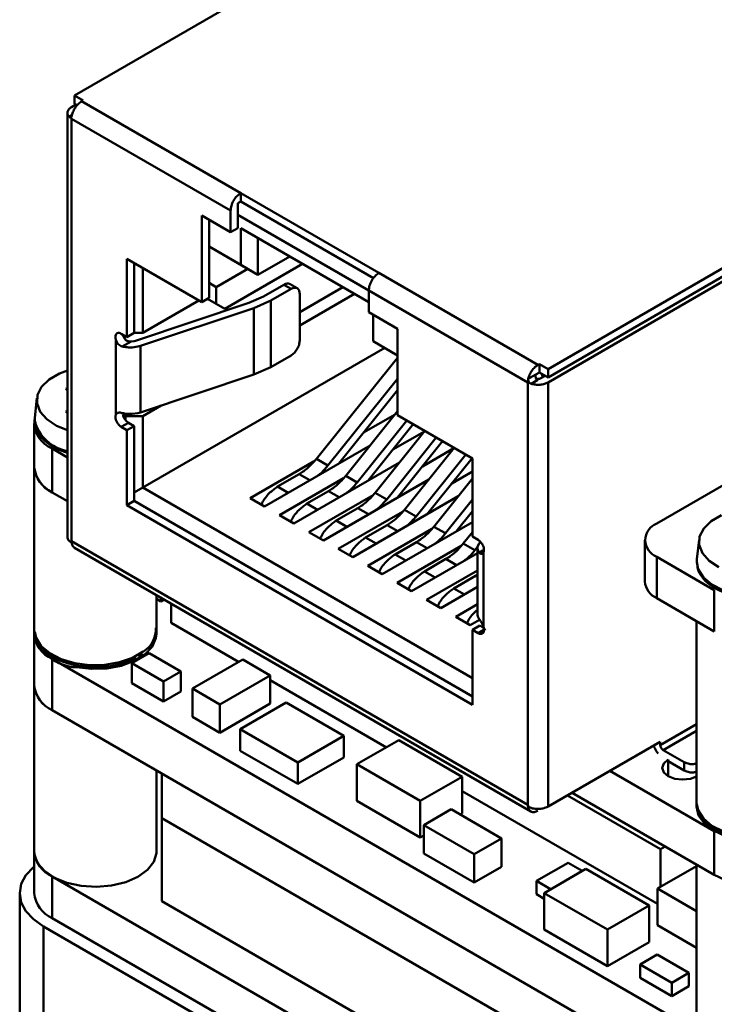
# Model space of a CAD drawing. Header units: millimetres. Extents: x 2 to 208, y 2 to 146.
# Tile 10 of 13: x 144 to 161, y 102 to 127. Entities that reach past the tile are written whole.
import ezdxf

# ---------------------------------------------------------------- set-up
doc = ezdxf.new("R2010")
doc.units = ezdxf.units.MM
doc.header["$LTSCALE"] = 0.5
doc.layers.add('SOL', color=7, linetype='Continuous', lineweight=50)

msp = doc.modelspace()

# ---------------------------------------------------------------- linework, layer by layer
at = {"layer": 'SOL'}
for p, q in [((155.9382417, 130.8822916), (145.3669954, 124.7796404)), ((145.3669954, 124.7796404), (145.5791275, 124.6571792)), ((145.3669954, 124.7796404), (145.3669954, 124.5755052)), ((145.4023623, 124.5550884), (145.2962848, 124.4938511)), ((145.3669954, 124.5755052), (145.4323651, 124.5377681)), ((145.5791275, 124.6571792), (145.5437721, 124.636769)), ((145.5437721, 124.636769), (149.4505371, 122.3814416)), ((145.1937721, 124.3509797), (145.1937725, 113.9400846)), ((145.2358906, 124.2548843), (145.3065968, 124.2957021)), ((145.2962848, 124.2081103), (145.2764422, 124.2444814)), ((145.2962828, 124.2081114), (145.2962832, 113.8380413)), ((145.2962828, 124.2081114), (149.2030498, 121.9527829)), ((167.5701484, 124.167335), (156.9989021, 118.0646838)), ((156.9989021, 117.8605486), (167.5701484, 123.9631998)), ((156.9989021, 117.7380741), (165.3781174, 122.5752926)), ((152.8446497, 120.4220622), (149.4505371, 122.3814416)), ((149.4505371, 122.3814416), (149.4505372, 122.1773064)), ((149.3798265, 122.136486), (149.4505372, 122.1773064)), ((149.3798265, 121.8506967), (149.3798265, 122.136486)), ((149.4505372, 122.1773064), (152.7120248, 120.2944897)), ((148.4959431, 119.7072274), (148.495943, 121.8302334)), ((148.495943, 121.8302334), (149.2030498, 121.4220294)), ((149.2030498, 121.4220294), (149.2030498, 121.9527816)), ((149.3798265, 121.8506967), (149.3798265, 121.5240804)), ((149.3798265, 121.8506967), (152.5971624, 119.9933683)), ((148.6727197, 121.0749166), (148.6727197, 121.7281824)), ((149.2030498, 121.4220294), (149.3798265, 121.5240804)), ((149.4505372, 121.524087), (152.5971624, 119.707579)), ((149.4505372, 120.6258922), (149.4505372, 121.524087)), ((148.6727197, 121.0749166), (149.4505372, 120.6258922)), ((148.6727198, 120.1767217), (148.6727197, 121.0749166)), ((148.6727197, 121.0749067), (148.8318188, 120.9830309)), ((149.8748013, 120.3809299), (149.8748013, 121.2791646)), ((148.8318188, 120.9830309), (149.8748013, 120.3809299)), ((149.8748013, 120.3809299), (150.6527796, 120.8300473)), ((146.6574654, 120.7685579), (148.4959431, 119.7072274)), ((146.6574655, 118.849687), (146.6574654, 120.7685579)), ((146.8342422, 118.9517381), (146.8342421, 120.6665069)), ((149.0616285, 119.5438993), (150.9711615, 120.6462493)), ((149.4505372, 120.6258922), (149.8748013, 120.3809299)), ((147.0463742, 120.5440457), (147.0463743, 118.9517182)), ((149.6274058, 120.5237483), (148.8494965, 120.0746707)), ((152.8446497, 120.4220622), (156.7514148, 118.1667348)), ((148.6727198, 120.1767217), (148.6727198, 119.8092784)), ((148.6727198, 120.1767217), (148.8494965, 120.0746707)), ((150.5111975, 120.1354769), (150.0129388, 119.8478383)), ((150.6879742, 120.0334259), (150.5111975, 120.1354769)), ((150.837962, 120.0482783), (150.6611853, 120.1503293)), ((148.8494965, 119.6664003), (148.8494965, 120.0746707)), ((150.1897155, 119.7457873), (150.6879742, 120.0334259)), ((151.9616452, 120.0744553), (150.9001062, 119.4616418)), ((152.2444879, 119.9111736), (150.9001062, 119.1350785)), ((150.9001062, 118.7677678), (150.9001062, 119.9109249)), ((152.5971624, 119.9934047), (152.5971624, 119.4626499)), ((152.5971624, 119.9934014), (156.5039292, 117.738073)), ((149.6505019, 119.6872902), (146.8647279, 118.7587993)), ((147.0463743, 118.9517182), (148.4255197, 119.7478819)), ((148.4959431, 119.7072274), (148.6727198, 119.8092784)), ((148.6373242, 119.788845), (149.0616285, 119.5438993)), ((148.6373587, 119.7888649), (148.8494965, 119.6664003)), ((149.0616285, 119.5438993), (148.8494965, 119.6664003)), ((150.0129388, 119.8478383), (149.6505019, 119.6872902)), ((150.1897155, 119.7457873), (149.7755019, 119.5623037)), ((150.1897155, 118.1127057), (150.1897155, 119.7457873)), ((149.7755019, 119.5623037), (146.9897279, 118.6338128)), ((149.775502, 117.9292221), (149.7755019, 119.5623037)), ((152.5971624, 119.4626499), (153.3042692, 119.0544459)), ((152.7032284, 119.4014193), (152.7032284, 118.7481535)), ((146.5160442, 118.9313278), (146.6574655, 118.849687)), ((146.6574655, 118.849687), (146.8342422, 118.9517381)), ((146.8342077, 118.9517182), (147.0463743, 118.9517182)), ((153.3042692, 119.0544459), (153.3042693, 116.9314398)), ((146.3861745, 116.9479386), (146.3861745, 118.7783472)), ((146.7557614, 118.7399094), (146.5407604, 118.6189799)), ((146.8310071, 118.7494276), (146.7557778, 118.7397713)), ((146.8647279, 118.7587993), (146.8310071, 118.7494276)), ((152.7032284, 118.7481535), (153.3042692, 118.4011801)), ((152.7032285, 118.7481137), (152.7032284, 118.7481535)), ((152.7032285, 118.7481137), (153.3042692, 118.4011403)), ((146.7843007, 118.5962911), (146.9222864, 118.6150694)), ((146.9222864, 118.6150694), (146.9897279, 118.6338128)), ((146.9897279, 117.0007313), (146.9897279, 118.6338128)), ((152.9870363, 118.584275), (147.0463744, 115.1548035)), ((150.1897155, 118.1127057), (150.6879742, 118.4003443)), ((153.3042692, 118.3422038), (151.3102283, 115.8616356)), ((156.7867701, 118.187145), (156.7514148, 118.1667348)), ((156.7867701, 118.187145), (156.7867701, 117.9830098)), ((156.9989021, 118.0646838), (156.7867701, 118.187145)), ((146.9897279, 117.0007313), (149.775502, 117.9292221)), ((149.775502, 117.9292221), (150.1897155, 118.1127057)), ((156.6807041, 117.9217792), (156.7867701, 117.9830098)), ((156.7867701, 117.9830098), (156.9989021, 117.8605486)), ((156.8364246, 117.9543448), (156.8731823, 117.8695996)), ((156.9989021, 118.0646838), (156.9989021, 117.8605486)), ((151.593071, 115.698354), (153.3042692, 117.8270685)), ((156.5039281, 107.3680058), (156.5039277, 117.7380753)), ((156.5255062, 117.7505351), (156.5039292, 117.7380763)), ((156.5142439, 117.8256838), (156.6807041, 117.9217792)), ((156.7514148, 117.7993047), (156.5849546, 117.7032093)), ((156.9282029, 117.9013623), (156.8221254, 117.8401251)), ((156.9989021, 117.7380741), (156.9989025, 107.327179)), ((145.158824, 117.5754267), (145.1937724, 117.5956019)), ((145.1937724, 117.5552514), (145.158824, 117.5754267)), ((151.8571857, 115.7440522), (153.3042692, 117.5442105)), ((144.4440699, 117.3492222), (144.3924382, 116.8682615)), ((145.158824, 117.0202691), (145.1937724, 117.0404444)), ((145.1937724, 117.0000938), (145.158824, 117.0202691)), ((146.5899561, 116.9734448), (146.5553843, 116.9534869)), ((146.7843007, 116.9632095), (146.9222865, 116.9819878)), ((146.9222865, 116.9819878), (146.9897279, 117.0007313)), ((147.4941178, 117.168843), (147.0463743, 116.9103662)), ((153.3042693, 117.0286088), (152.0314772, 115.4452675)), ((144.3803004, 116.7262693), (144.3803004, 115.6512292)), ((146.6928209, 116.7470646), (146.5160442, 116.6450136)), ((146.5558903, 116.9485941), (146.6221103, 116.9103662)), ((147.0463743, 116.9103662), (146.6221103, 116.9103662)), ((146.6221103, 116.9103662), (146.6221103, 116.8097642)), ((146.8342423, 116.6654238), (146.6928209, 116.7470646)), ((147.0463743, 116.9103662), (147.0463744, 115.1548035)), ((152.3143199, 115.2819859), (153.5337599, 116.7989577)), ((153.2428192, 116.9521655), (152.4694586, 116.5057139)), ((153.3042693, 116.9314398), (155.1427469, 115.8701093)), ((159.6686551, 114.2739483), (164.0204025, 116.7861585)), ((146.6574656, 116.5633728), (146.5160442, 116.6450136)), ((146.6574656, 116.5633728), (146.8342423, 116.6654238)), ((146.6574657, 114.726156), (146.6574656, 116.5633728)), ((146.8342424, 114.828207), (146.8342423, 116.6654238)), ((152.5784346, 115.327684), (153.6890673, 116.7093006)), ((153.9721661, 116.5458712), (152.7527261, 115.0288993)), ((153.9640681, 116.5357974), (153.1907076, 116.0893458)), ((153.0355688, 114.8656177), (154.2550088, 116.3825896)), ((153.2996836, 114.9113159), (154.4103162, 116.2929325)), ((145.1937725, 115.89785), (144.8194127, 116.1139632)), ((144.8194127, 116.1139632), (144.8194127, 115.0389231)), ((152.6305463, 116.1905038), (150.0374361, 114.693533)), ((154.693415, 116.1295031), (153.473975, 114.6125312)), ((154.6853171, 116.1194293), (153.9119565, 115.6729777)), ((151.2576876, 115.8061733), (149.6838827, 114.897635)), ((153.3517952, 115.7741357), (150.758685, 114.2771648)), ((151.3102283, 115.8616356), (151.593071, 115.698354)), ((153.7568178, 114.4492496), (154.9762577, 115.9662214)), ((154.0209325, 114.4949478), (155.1315652, 115.8765644)), ((155.1427469, 115.8701093), (155.142747, 113.9512384)), ((144.3800729, 115.6512292), (144.3800729, 111.5685252)), ((155.1427469, 115.5507616), (154.6332054, 115.2566095)), ((150.8859642, 115.4854383), (150.3556341, 115.1792852)), ((151.9789365, 115.3898052), (150.4051316, 114.4812669)), ((151.1475845, 115.3344081), (150.8859642, 115.4854383)), ((154.0730441, 115.3577675), (151.4799339, 113.8607967)), ((152.0314772, 115.4452675), (152.3143199, 115.2819859)), ((155.1427469, 115.3748727), (154.195224, 114.1961631)), ((144.8194127, 115.0389231), (145.1937725, 114.8228099)), ((147.0463744, 115.1548035), (146.8342424, 115.0323223)), ((147.0463744, 115.1548035), (155.1427471, 110.4808671)), ((150.6172545, 115.028255), (150.3556341, 115.1792852)), ((151.6072131, 115.0690702), (151.0768831, 114.7629171)), ((151.8688335, 114.91804), (151.6072131, 115.0690702)), ((152.7527261, 115.0288993), (153.0355688, 114.8656177)), ((146.6574657, 114.726156), (146.8342424, 114.828207)), ((155.1427471, 110.0318094), (146.8342424, 114.828207)), ((150.0374361, 114.693533), (149.6838827, 114.897635)), ((152.7001854, 114.973437), (151.1263805, 114.0648987)), ((154.7942931, 114.9413994), (152.2011829, 113.4444286)), ((154.4780667, 114.0328815), (155.142747, 114.8597375)), ((155.1427472, 109.8277074), (146.6574657, 114.726156)), ((151.3385034, 114.6118869), (151.0768831, 114.7629171)), ((152.3284621, 114.652702), (151.798132, 114.3465489)), ((153.4214343, 114.5570689), (151.8476295, 113.6485306)), ((152.5900824, 114.5016718), (152.3284621, 114.652702)), ((153.473975, 114.6125312), (153.7568178, 114.4492496)), ((154.7421814, 114.0785796), (155.142747, 114.5768794)), ((150.758685, 114.2771648), (150.4051316, 114.4812669)), ((152.0597523, 114.1955188), (151.798132, 114.3465489)), ((155.142747, 114.3098213), (152.9224318, 113.0280604)), ((151.4799339, 113.8607967), (151.1263805, 114.0648987)), ((153.049711, 114.2363339), (152.5193809, 113.9301808)), ((154.1426833, 114.1407008), (152.5688784, 113.2321625)), ((153.3113313, 114.0853037), (153.049711, 114.2363339)), ((154.195224, 114.1961631), (154.4780667, 114.0328815)), ((155.142747, 114.0612778), (154.9164729, 113.7797949)), ((145.2962832, 113.8380413), (156.5039281, 107.3680058)), ((145.2988235, 113.7986786), (145.2962851, 113.8380403)), ((145.2962852, 113.8380402), (145.2962852, 113.7972132)), ((152.7810012, 113.7791506), (152.5193809, 113.9301808)), ((153.7709599, 113.8199658), (153.2406298, 113.5138127)), ((154.0325802, 113.6689356), (153.7709599, 113.8199658)), ((155.142747, 113.9512384), (155.2841684, 113.8695976)), ((155.3345788, 113.8164331), (155.3021107, 113.7774999)), ((159.3759119, 113.8657442), (159.3759119, 112.849127)), ((160.7075258, 113.876391), (160.6558942, 113.3954303)), ((145.2962851, 113.7972132), (145.2988236, 113.7986785)), ((145.3687868, 113.6777945), (156.5764294, 107.2077603)), ((152.2011829, 113.4444286), (151.8476295, 113.6485306)), ((154.8639322, 113.7243326), (153.2901273, 112.8157943)), ((154.9164729, 113.7797949), (155.1993156, 113.6165133)), ((155.1993156, 113.6165133), (155.2746298, 113.7102035)), ((155.2675915, 113.6721111), (155.2675915, 112.0390295)), ((155.3021107, 113.7774999), (155.2695822, 113.6978425)), ((155.3088846, 113.5572497), (155.4009352, 113.6117901)), ((153.5022502, 113.3627825), (153.2406298, 113.5138127)), ((155.2675915, 113.5491561), (153.6436807, 112.6116923)), ((154.4922088, 113.4035976), (153.9618788, 113.0974446)), ((154.7538292, 113.2525674), (154.4922088, 113.4035976)), ((155.4140381, 113.5666726), (155.4140381, 111.736264)), ((161.0828687, 112.641132), (159.6686551, 113.4575401)), ((159.6686551, 113.4575401), (159.6686551, 112.4409229)), ((152.9224318, 113.0280604), (152.5688784, 113.2321625)), ((154.2234991, 112.9464144), (153.9618788, 113.0974446)), ((155.2675915, 113.1246239), (154.0113762, 112.3994262)), ((155.2134578, 112.9872295), (154.6831277, 112.6810764)), ((155.2675915, 113.02671), (155.2134578, 112.9872295)), ((155.2675915, 112.9559788), (155.2134578, 112.9872295)), ((153.6436807, 112.6116923), (153.2901273, 112.8157943)), ((155.2675915, 112.7164198), (154.3649296, 112.1953242)), ((154.944748, 112.5300462), (154.6831277, 112.6810764)), ((161.0828687, 111.6245148), (161.0828687, 112.641132)), ((147.3800729, 111.5685252), (147.3800729, 112.5167038)), ((147.4878919, 112.3610118), (147.3800729, 112.4232544)), ((147.4878919, 112.4544612), (147.4878919, 112.3610118)), ((147.5688302, 112.4077365), (147.4878919, 112.3610118)), ((154.3649296, 112.1953242), (154.0113762, 112.3994262)), ((159.6686551, 112.4409229), (161.0828687, 111.6245148)), ((147.7410506, 112.3083158), (147.7410506, 111.8328033)), ((155.2675915, 112.2918876), (154.7326252, 111.9830581)), ((155.0861786, 111.778956), (154.7326252, 111.9830581)), ((155.3173715, 111.9124209), (155.0861786, 111.778956)), ((147.7410506, 111.8328033), (149.3999532, 110.8751392)), ((155.3195238, 111.7669752), (155.1427471, 111.6649242)), ((155.1427471, 111.6649242), (155.1427472, 109.8277074)), ((155.2841684, 111.5832834), (155.1427471, 111.6649242)), ((155.2841684, 111.5832834), (155.4609451, 111.6853344)), ((155.4200529, 111.708941), (155.3195238, 111.7669752)), ((160.6435289, 111.8781403), (160.6435289, 107.337576)), ((144.3795939, 111.5685252), (144.3795939, 110.3058864)), ((161.0828687, 101.5675258), (144.8194127, 110.9562191)), ((144.8194127, 110.9562191), (144.8194127, 109.6935803)), ((147.198977, 111.0915925), (146.7747137, 110.8466705)), ((146.9383365, 111.0120487), (147.0389341, 111.0779617)), ((147.198977, 111.0915925), (147.9767929, 110.6425689)), ((148.2659882, 110.2205151), (149.5034244, 110.9348718)), ((149.5034244, 110.9348718), (150.1751763, 110.5470777)), ((146.7747137, 110.8466705), (147.5525296, 110.397647)), ((146.7747137, 110.356747), (146.7747137, 110.8466705)), ((147.9767929, 110.6425689), (147.5525296, 110.397647)), ((147.9767929, 110.6425689), (147.9767929, 110.1526454)), ((150.1751763, 110.5470777), (148.9377401, 109.832721)), ((150.1751763, 109.8530173), (150.1751763, 110.5470777)), ((144.3800729, 110.2840116), (144.3800729, 106.2231823)), ((146.7747137, 110.356747), (147.5525296, 109.9077235)), ((147.5525296, 110.397647), (147.5525296, 109.9077235)), ((148.9377401, 109.832721), (148.2659882, 110.2205151)), ((148.2659882, 110.2205151), (148.2659882, 109.5264548)), ((150.1751763, 110.4276124), (153.0281899, 108.7806027)), ((147.5525296, 109.9077235), (147.9767929, 110.1526454)), ((148.9377401, 109.1386606), (150.1751763, 109.8530173)), ((148.9377401, 109.832721), (148.9377401, 109.1386606)), ((149.4374461, 109.22844), (150.5688182, 109.8815673)), ((150.5688182, 109.8815673), (151.9830326, 109.0651587)), ((144.8194127, 109.6935803), (161.0828687, 100.304887)), ((148.2659882, 109.5264548), (148.9377401, 109.1386606)), ((150.8516604, 108.4120315), (149.4374461, 109.22844)), ((149.4374461, 109.22844), (149.4374461, 108.6976875)), ((159.756619, 108.8375209), (160.6435289, 109.3495231)), ((151.9830326, 109.0651587), (150.8516604, 108.4120315)), ((151.9830326, 109.0651587), (151.9830326, 108.5344062)), ((160.6435289, 109.1862282), (159.8273296, 108.7150464)), ((152.306347, 108.3638917), (153.3316515, 108.9557874)), ((153.3316515, 108.9557874), (154.8872869, 108.0577382)), ((156.9989025, 107.327179), (159.7566189, 108.9191749)), ((159.756619, 108.8375209), (159.7566189, 108.9191749)), ((149.4374461, 108.6976875), (150.8516604, 107.8812789)), ((150.8516604, 107.8812789), (151.9830326, 108.5344062)), ((159.8273296, 108.7150464), (160.3399821, 108.4190984)), ((150.8516604, 108.4120315), (150.8516604, 107.8812789)), ((153.8619824, 107.4658425), (152.306347, 108.3638917)), ((152.306347, 108.3638917), (152.306347, 107.4656965)), ((159.951073, 108.4803024), (159.951073, 108.0720991)), ((159.951073, 108.4394757), (160.3399821, 108.2149632)), ((160.3399821, 108.2149632), (160.3399821, 108.4190984)), ((147.3800729, 106.2231823), (147.3800729, 108.2153427)), ((147.5148998, 107.0448187), (147.5148998, 108.1375088)), ((154.8872869, 108.0577382), (153.8619824, 107.4658425)), ((154.8872869, 108.0577382), (154.8872869, 107.1595431)), ((161.0828687, 106.72527), (158.5195606, 108.2050363)), ((154.8872869, 107.7073688), (159.6859288, 104.9371719)), ((159.764412, 106.2799831), (157.4746608, 107.6018284)), ((157.5884477, 107.6675162), (161.0828687, 105.6502299)), ((152.306347, 107.4656965), (153.8619824, 106.5676473)), ((153.8619824, 107.4658425), (153.8619824, 106.5676473)), ((156.5039281, 107.3680058), (156.5039281, 107.3271788)), ((153.9504233, 106.8716763), (154.6221752, 107.2594704)), ((154.6221752, 107.2594704), (155.8596114, 106.5451137)), ((154.84128, 107.1329839), (154.8872869, 107.1595431)), ((147.5148998, 107.0448187), (160.0108884, 99.831038)), ((160.010892, 99.831039), (147.5149034, 107.0448197)), ((147.5149034, 105.0034668), (147.5149034, 107.0448197)), ((155.1878595, 106.1573195), (153.9504233, 106.8716763)), ((153.9504233, 106.8716763), (153.9504233, 106.1776159)), ((153.8619824, 106.5676473), (153.9504233, 106.6187032)), ((161.0828687, 106.72527), (161.0828687, 105.6502299)), ((155.8596114, 106.5451137), (155.1878595, 106.1573195)), ((155.8596114, 106.5451137), (155.8596114, 105.8510533)), ((159.8781989, 106.3456709), (159.764412, 106.2799831)), ((144.3803031, 106.2080125), (144.3803031, 105.2013656)), ((153.9504233, 106.1776159), (155.1878595, 105.4632592)), ((155.1878595, 105.4632592), (155.1878595, 106.1573195)), ((159.764412, 106.2799831), (159.764412, 105.3590536)), ((155.1878595, 105.4632592), (155.8596114, 105.8510533)), ((156.7115542, 105.5005385), (157.4893701, 105.9495621)), ((157.4893701, 105.9495621), (157.8407915, 105.7466908)), ((159.6859289, 105.3137464), (160.6435289, 105.8665564)), ((160.6435289, 105.9038553), (160.6435289, 102.1798319)), ((161.0828687, 96.222183), (144.8194127, 105.6108763)), ((144.8194127, 104.5890595), (144.8194127, 105.6108763)), ((156.9026058, 105.2050877), (157.9279104, 105.7969834)), ((157.9279104, 105.7969834), (159.4835458, 104.8989342)), ((157.0629756, 105.2976672), (156.7115542, 105.5005385)), ((156.7115542, 105.1739228), (156.7115542, 105.5005385)), ((144.0214943, 105.2013656), (144.0214943, 98.9140013)), ((156.7115542, 105.1739228), (156.9026058, 105.0636311)), ((158.4582412, 104.3070385), (156.9026058, 105.2050877)), ((156.9026058, 105.2050877), (156.9026058, 104.3068925)), ((159.6859289, 105.3137464), (159.6859285, 104.4155515)), ((160.6435289, 104.7609357), (159.6859289, 105.3137464)), ((147.5149034, 105.0034668), (160.010892, 97.7896861)), ((159.4835458, 104.8989342), (158.4582412, 104.3070385)), ((159.4835458, 104.8989342), (159.4835458, 104.0007391)), ((144.8194127, 104.5890595), (161.0828687, 95.2003662)), ((159.6859285, 104.4155515), (160.6435289, 103.8627405)), ((144.6072807, 104.3849575), (160.7293153, 95.077905)), ((144.6072807, 104.3849575), (144.6072807, 98.0975932)), ((156.9026058, 104.3068925), (158.4582412, 103.4088433)), ((158.4582412, 104.3070385), (158.4582412, 103.4088433)), ((158.4582412, 103.4088433), (159.4835458, 104.0007391)), ((159.2579197, 103.4516447), (159.682183, 103.6965667)), ((159.682183, 103.6965667), (160.4599989, 103.2475431)), ((160.0357356, 103.0026212), (159.2579197, 103.4516447)), ((159.2579197, 103.4516447), (159.2579197, 103.1250291)), ((160.4599989, 103.2475431), (160.0357356, 103.0026212)), ((160.4599989, 103.2475431), (160.4599989, 102.9209274)), ((159.2579197, 103.1250291), (160.0357356, 102.6760055)), ((160.0357356, 103.0026212), (160.0357356, 102.6760055)), ((160.0357356, 102.6760055), (160.4599989, 102.9209274))]:
    msp.add_line(p, q, dxfattribs=at)
at = {"layer": 'SOL', "flags": 128}
for points in [[(145.1937724, 116.5678548), (144.9286052, 116.6748227), (144.6901042, 116.8309942), (144.5263732, 117.0164999), (144.4477002, 117.2196837), (144.4590285, 117.4277788), (144.5596462, 117.6277099), (144.7432311, 117.8069146), (144.998248, 117.9541327), (145.1937724, 118.0278409)], [(144.3924382, 116.8682615), (144.3903198, 116.8420671), (144.3898026, 116.8003144)], [(161.1920612, 113.2019915), (160.9535601, 113.358163), (160.7898292, 113.5436687), (160.7111562, 113.7468525), (160.7224844, 113.9549476), (160.8231021, 114.1548787), (161.0066871, 114.3340834), (161.261704, 114.4813015)], [(160.6558942, 113.3954303), (160.6537757, 113.3692359), (160.6532586, 113.3274832)], [(160.6532586, 113.3274832), (160.6889361, 113.1545095), (160.8154938, 112.9515769), (161.0254969, 112.7731891), (161.30575, 112.630555), (161.6386439, 112.5326366), (162.0032615, 112.4855867), (162.3766927, 112.4923615), (162.7354733, 112.5525353), (163.0570599, 112.6623272), (163.3212459, 112.8148386), (163.3230066, 112.8161516)], [(144.3911351, 111.6180557), (144.4254801, 111.4695965), (144.5520378, 111.2666639), (144.7620409, 111.0882762), (145.042294, 110.945642), (145.3751879, 110.8477237), (145.7398055, 110.8006738), (146.1132367, 110.8074486), (146.4720173, 110.8676224), (146.7936039, 110.9774143), (147.05779, 111.1299257), (147.0595506, 111.1312386)], [(145.4158772, 110.7451011), (145.7851838, 110.704328), (146.1604526, 110.7178555), (146.5181041, 110.7848337), (146.8356658, 110.9010542), (147.093184, 111.0592143), (147.274478, 111.2493763), (147.3681565, 111.4595915), (147.3800729, 111.5685252)], [(160.6435289, 108.0639789), (160.495967, 108.0095291), (160.3046257, 107.9875575), (160.1132843, 108.0095291), (159.951073, 108.0720991), (159.8426868, 108.1657418), (159.8046267, 108.2762008), (159.8426868, 108.3866598), (159.951073, 108.4803024)], [(163.6435289, 107.337576), (163.6342417, 107.2413655), (163.5459616, 107.0303731), (163.3695616, 106.8386833), (163.1161254, 106.6783408), (162.8015774, 106.5594204), (162.4456818, 106.4893945), (162.0708008, 106.4726629), (161.7004896, 106.510277), (161.3580162, 106.5998733), (161.0648994, 106.7358222), (160.8395569, 106.9095815), (160.6961477, 107.1102333), (160.6436828, 107.3251699), (160.6435289, 107.337576)], [(160.654591, 107.3871066), (160.6889361, 107.2386474), (160.8154938, 107.0357148), (161.0254969, 106.8573271), (161.30575, 106.7146929), (161.6386439, 106.6167746), (162.0032615, 106.5697246), (162.3766927, 106.5764994), (162.7354733, 106.6366733), (163.0570599, 106.7464652), (163.3212459, 106.8989765), (163.3230066, 106.9002895)], [(144.3800729, 106.2231823), (144.384994, 106.1530971), (144.4621567, 105.9406571), (144.6284122, 105.7459691), (144.8733142, 105.5812662), (145.1814746, 105.4568972), (145.5335305, 105.3806768), (145.9073609, 105.3573941), (146.2794767, 105.388512), (146.6264965, 105.4720754), (146.9266157, 105.6028335), (147.1609768, 105.7725705), (147.314854, 105.970621), (147.3785787, 106.184541), (147.3800729, 106.2231823)], [(144.3803031, 105.8612162), (144.358555, 105.8428133), (144.1737352, 105.6432025), (144.0599237, 105.4266121), (144.0214943, 105.2013656), (144.0599237, 104.9761191), (144.1737352, 104.7595287), (144.358555, 104.5599178), (144.6072807, 104.3849575)], [(161.0828687, 105.6502299), (161.3391937, 105.5316238), (161.6793332, 105.4391119)]]:
    msp.add_lwpolyline(points, dxfattribs=at)
at = {"layer": 'SOL'}
for centre, radius, start, end in [((156.8342257, 117.9287653), 0.1536805, 182.60548115, 237.39452266), ((145.0765982, 116.7545967), 0.6903301, 174.33068176, 248.12676565), ((145.3699729, 117.0463353), 1.0105741, 194.09005414, 259.95877425), ((145.1702784, 115.754445), 0.7969179, 187.44177756, 243.8783634), ((145.1310498, 115.7260188), 0.7544655, 185.68903194, 245.60299845), ((159.8237936, 113.8657442), 0.4366904, 110.80935828, 249.19064172), ((159.876411, 112.8989873), 0.5029766, 185.68909613, 245.60324721), ((146.7186376, 111.6841969), 0.6496034, 301.65489724, 2.32213137), ((145.0915449, 111.614014), 0.7118638, 181.90096671, 247.52493868), ((145.4496342, 111.8507581), 1.1061721, 194.78210226, 268.25123515), ((145.1301458, 110.3808933), 0.7542905, 185.70694706, 245.67235644), ((145.1147089, 110.3692301), 0.7373618, 184.92811619, 246.39202477), ((145.1310533, 106.2979711), 0.7544661, 185.6889636, 245.60273359), ((145.1310533, 105.2761544), 0.7544661, 185.6889636, 245.60273359)]:
    msp.add_arc(centre, radius, start, end, dxfattribs=at)
for points in [[(145.2358906, 124.2548843), (145.2211609, 124.2748284), (145.1917015, 124.3147167), (145.1921516, 124.380595), (145.2243251, 124.4438013), (145.2722982, 124.4771679), (145.2962848, 124.4938511)], [(145.5437721, 124.636769), (145.5173292, 124.6186672), (145.4644432, 124.5824637), (145.3936122, 124.4969336), (145.3363288, 124.3982354), (145.3165105, 124.3298905), (145.3066013, 124.295718)], [(149.2030498, 121.9527829), (149.2067701, 121.9923794), (149.2142107, 122.0715723), (149.2714421, 122.1990768), (149.3532475, 122.31239), (149.4181073, 122.3584244), (149.4505371, 122.3814416)], [(152.8446497, 120.4220622), (152.8122197, 120.3990448), (152.7473597, 120.3530102), (152.665554, 120.2396962), (152.6083227, 120.1121911), (152.6008825, 120.032998), (152.5971624, 119.9934014)], [(150.9001062, 119.9109249), (150.8969175, 119.9411832), (150.8905402, 120.0016999), (150.8414848, 120.0543519), (150.7713656, 120.0705203), (150.7157713, 120.0457907), (150.6879742, 120.0334259)], [(146.3746228, 118.8496605), (146.3767486, 118.8698327), (146.3810002, 118.9101772), (146.4137037, 118.9452785), (146.4604499, 118.9560574), (146.4975127, 118.939571), (146.5160442, 118.9313278)], [(146.3861745, 118.7783472), (146.3828203, 118.7907171), (146.3761119, 118.815457), (146.3751192, 118.8382593), (146.3746228, 118.8496605)], [(150.6879742, 118.4003443), (150.7157714, 118.4200735), (150.7713657, 118.4595317), (150.8414848, 118.556658), (150.8905402, 118.6659481), (150.8969176, 118.7338279), (150.9001062, 118.7677678)], [(146.5407604, 118.6189799), (146.5801195, 118.610795), (146.6588377, 118.5944252), (146.7424797, 118.5956691), (146.7843007, 118.5962911)], [(156.5142439, 117.8256838), (156.5241531, 117.8598562), (156.5439714, 117.9282012), (156.6012548, 118.0268994), (156.6720858, 118.1124295), (156.7249718, 118.148633), (156.7514148, 118.1667348)], [(156.9989021, 117.7380741), (156.9700028, 117.7242269), (156.912204, 117.6965326), (156.8027155, 117.6779593), (156.6885987, 117.6776994), (156.6195026, 117.694706), (156.5849546, 117.7032093)], [(156.8221254, 117.8401251), (156.8117968, 117.8353897), (156.7911396, 117.8259189), (156.7514148, 117.8218656), (156.7116899, 117.8259189), (156.6910327, 117.8353897), (156.6807041, 117.8401251)], [(146.5407605, 116.9858983), (146.5801196, 116.9777134), (146.6588377, 116.9613437), (146.7424797, 116.9625876), (146.7843007, 116.9632095)], [(146.3746229, 116.8899626), (146.3751193, 116.9007906), (146.376112, 116.9224467), (146.3828204, 116.9394413), (146.3861745, 116.9479386)], [(146.5160442, 116.6450136), (146.4975128, 116.6581664), (146.4604499, 116.6844719), (146.4137038, 116.7492227), (146.3810002, 116.8220828), (146.3767487, 116.867336), (146.3746229, 116.8899626)], [(146.5558903, 116.9485941), (146.55875, 116.9366241), (146.5644693, 116.912684), (146.5795875, 116.876351), (146.5985754, 116.8411807), (146.6142653, 116.8202364), (146.6221103, 116.8097642)], [(146.6928209, 116.7470646), (146.6804122, 116.7551871), (146.6555948, 116.7714319), (146.6332718, 116.7969868), (146.6221103, 116.8097642)], [(151.3102283, 115.8616356), (151.2432592, 115.7849711), (151.1093211, 115.6316421), (150.9604165, 115.5341729), (150.8859642, 115.4854383)], [(152.0314772, 115.4452675), (151.9645081, 115.368603), (151.83057, 115.2152739), (151.6816654, 115.1178047), (151.6072131, 115.0690702)], [(152.7527261, 115.0288993), (152.685757, 114.9522348), (152.5518189, 114.7989058), (152.4029143, 114.7014366), (152.3284621, 114.652702)], [(153.473975, 114.6125312), (153.407006, 114.5358667), (153.2730678, 114.3825377), (153.1241633, 114.2850685), (153.049711, 114.2363339)], [(154.195224, 114.1961631), (154.1282549, 114.1194986), (153.9943168, 113.9661695), (153.8454122, 113.8687003), (153.7709599, 113.8199658)], [(145.1937725, 113.9400846), (145.1985509, 113.9133298), (145.2081076, 113.8598202), (145.2668927, 113.8180822), (145.2962852, 113.7972132)], [(155.2841684, 113.8695976), (155.2958224, 113.8619045), (155.3191304, 113.8465184), (155.3519656, 113.8122519), (155.3806812, 113.7722519), (155.403517, 113.7280615), (155.4191361, 113.6825545), (155.4263961, 113.6386405), (155.4255745, 113.5982343), (155.4178835, 113.5771931), (155.4140381, 113.5666726)], [(154.9164729, 113.7797949), (154.8495038, 113.7031304), (154.7155657, 113.5498014), (154.5666611, 113.4523322), (154.4922088, 113.4035976)], [(155.2695822, 113.6978425), (155.2685048, 113.6736997), (155.2663501, 113.6254142), (155.2947064, 113.5799712), (155.3088846, 113.5572497)], [(155.2695822, 112.0647609), (155.2685049, 112.0406181), (155.2663501, 111.9923326), (155.2947065, 111.9468896), (155.3088847, 111.9241681)], [(155.4140381, 111.736264), (155.4178836, 111.7213036), (155.4255745, 111.6913827), (155.4263962, 111.6500278), (155.4191362, 111.614496), (155.4035171, 111.5870225), (155.3806813, 111.5691978), (155.3519657, 111.562352), (155.3191304, 111.5659964), (155.2958224, 111.577521), (155.2841684, 111.5832834)], [(159.8273296, 108.7150464), (159.8180639, 108.7216227), (159.7995325, 108.7347755), (159.7761594, 108.7671509), (159.7598076, 108.8035809), (159.7576818, 108.8262076), (159.756619, 108.8375209)], [(156.7514152, 107.2250881), (156.7189852, 107.2106625), (156.6541251, 107.1818114), (156.5723194, 107.2006745), (156.5150882, 107.2621018), (156.5076479, 107.3327046), (156.5039278, 107.368006)], [(156.5039281, 107.3271788), (156.5400783, 107.3106049), (156.6123785, 107.2774573), (156.7514154, 107.2632708), (156.8904522, 107.2774574), (156.9627524, 107.3106051), (156.9989025, 107.327179)]]:
    msp.add_open_spline(points, degree=3, dxfattribs=at)
for points, knots in [([(145.2764422, 124.2444814), (145.2732524, 124.2430301), (145.266977, 124.2401749), (145.256509, 124.2409025), (145.2458629, 124.2454468), (145.2392672, 124.2516888), (145.2358906, 124.2548843)], [0, 0, 0, 0, 0.2521580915, 0.4960836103, 0.7420275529, 1, 1, 1, 1]), ([(145.3066013, 124.295718), (145.30506, 124.2896825), (145.3020493, 124.277893), (145.2952832, 124.2632937), (145.2868889, 124.2516735), (145.2799627, 124.2469051), (145.2764422, 124.2444814)], [0, 0, 0, 0, 0.2579724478, 0.5039163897, 0.7478419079, 1, 1, 1, 1]), ([(150.6611834, 120.150325), (150.6392775, 120.1582461), (150.5954612, 120.1740899), (150.5392873, 120.1483488), (150.5111975, 120.1354769)], [0, 0, 0, 0, 0.4999489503, 1, 1, 1, 1]), ([(146.5407604, 118.6189799), (146.5224681, 118.6252197), (146.4863613, 118.6375364), (146.4412197, 118.6764425), (146.4058684, 118.7245935), (146.3927452, 118.7604126), (146.3861745, 118.7783472)], [0, 0, 0, 0, 0.2557751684, 0.5048704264, 0.7520894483, 1, 1, 1, 1]), ([(146.755761, 118.7399407), (146.7334171, 118.7405258), (146.6884378, 118.7417037), (146.6309232, 118.7717627), (146.5867169, 118.8204339), (146.5715132, 118.8587949), (146.5629512, 118.8803982)], [0, 0, 0, 0, 0.2558558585, 0.5150494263, 0.7268967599, 1, 1, 1, 1]), ([(156.5255062, 117.7505351), (156.5226548, 117.7566373), (156.5170452, 117.7686424), (156.5124425, 117.7877657), (156.5110559, 117.8070714), (156.5131645, 117.8193817), (156.5142439, 117.8256838)], [0, 0, 0, 0, 0.252158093, 0.4960836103, 0.7420275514, 1, 1, 1, 1]), ([(156.5849546, 117.7032093), (156.5789573, 117.7054252), (156.5672423, 117.7097537), (156.5512167, 117.7206067), (156.5369571, 117.7341541), (156.5293651, 117.7450147), (156.5255062, 117.7505351)], [0, 0, 0, 0, 0.2579724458, 0.503916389, 0.7478419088, 1, 1, 1, 1]), ([(146.3861745, 116.9479386), (146.392771, 116.9584565), (146.4059467, 116.9794651), (146.4414039, 116.9938605), (146.4865406, 116.9973061), (146.5225274, 116.9897345), (146.5407605, 116.9858983)], [0, 0, 0, 0, 0.2487324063, 0.4968203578, 0.7450594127, 1, 1, 1, 1]), ([(144.3972706, 116.7924294), (144.4001054, 116.7387913), (144.4067052, 116.6139127), (144.5102848, 116.4295695), (144.6840727, 116.2518084), (144.9135862, 116.1042106), (145.1034312, 116.0384608), (145.1937725, 116.0071726)], [0, 0, 0, 0, 0.1574597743, 0.3665929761, 0.5801401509, 0.8002017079, 1, 1, 1, 1]), ([(151.593071, 115.698354), (151.5268248, 115.6189912), (151.4429501, 115.5185094), (151.3496008, 115.4533899), (151.3299808, 115.4397032)], [0, 0, 0, 0, 0.78982214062, 1, 1, 1, 1]), ([(152.3143199, 115.2819859), (152.2480738, 115.2026231), (152.164199, 115.1021413), (152.0708497, 115.0370218), (152.0512298, 115.0233351)], [0, 0, 0, 0, 0.7898221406, 1, 1, 1, 1]), ([(150.3556341, 115.1792852), (150.2873738, 115.1297525), (150.1508533, 115.0306869), (150.0105308, 114.8571428), (149.9671941, 114.7530595), (149.960824, 114.7377602)], [0, 0, 0, 0, 0.46033716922, 0.92067433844, 1, 1, 1, 1]), ([(153.0355688, 114.8656177), (152.9693227, 114.786255), (152.8854479, 114.6857732), (152.7920986, 114.6206537), (152.7724787, 114.606967)], [0, 0, 0, 0, 0.7898221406, 1, 1, 1, 1]), ([(151.0768831, 114.7629171), (151.0086228, 114.7133843), (150.8721022, 114.6143188), (150.7317797, 114.4407747), (150.688443, 114.3366914), (150.6820729, 114.3213921)], [0, 0, 0, 0, 0.46033716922, 0.92067433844, 1, 1, 1, 1]), ([(151.798132, 114.3465489), (151.7298717, 114.2970162), (151.5933511, 114.1979507), (151.4530287, 114.0244065), (151.4096919, 113.9203233), (151.4033218, 113.9050239)], [0, 0, 0, 0, 0.46033716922, 0.92067433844, 1, 1, 1, 1]), ([(153.7568178, 114.4492496), (153.6905716, 114.3698868), (153.6066969, 114.269405), (153.5133476, 114.2042855), (153.4937276, 114.1905988)], [0, 0, 0, 0, 0.7898221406, 1, 1, 1, 1]), ([(152.5193809, 113.9301808), (152.4512232, 113.880615), (152.3149077, 113.7814835), (152.1768549, 113.6124408), (152.1350371, 113.5131007), (152.1305448, 113.5024291)], [0, 0, 0, 0, 0.4716191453, 0.9432382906, 1, 1, 1, 1]), ([(154.4780667, 114.0328815), (154.4118205, 113.9535187), (154.3279458, 113.8530369), (154.2345965, 113.7879174), (154.2149765, 113.7742307)], [0, 0, 0, 0, 0.7898221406, 1, 1, 1, 1]), ([(145.2988236, 113.7986785), (145.3055515, 113.7688836), (145.3176646, 113.7152407), (145.3544107, 113.6913656), (145.370747, 113.6807515)], [0, 0, 0, 0, 0.5554304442, 1, 1, 1, 1]), ([(155.1993156, 113.6165133), (155.1330695, 113.5371506), (155.0491947, 113.4366688), (154.9558454, 113.3715493), (154.9362255, 113.3578626)], [0, 0, 0, 0, 0.78982214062, 1, 1, 1, 1]), ([(153.2406298, 113.5138127), (153.1723695, 113.4642799), (153.035849, 113.3652144), (152.8955265, 113.1916703), (152.8521898, 113.087587), (152.8458197, 113.0722877)], [0, 0, 0, 0, 0.46033716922, 0.92067433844, 1, 1, 1, 1]), ([(155.4140381, 113.5666726), (155.4075622, 113.5562243), (155.3946272, 113.5353548), (155.3653758, 113.5245418), (155.3347691, 113.5294843), (155.3175891, 113.5479127), (155.3088846, 113.5572497)], [0, 0, 0, 0, 0.2487324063, 0.4968203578, 0.7450594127, 1, 1, 1, 1]), ([(153.9618788, 113.0974446), (153.8936185, 113.0479118), (153.7570979, 112.9488463), (153.6167754, 112.7753021), (153.5734387, 112.6712189), (153.5670686, 112.6559195)], [0, 0, 0, 0, 0.4603371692, 0.9206743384, 1, 1, 1, 1]), ([(160.6607266, 113.3195982), (160.6635537, 113.2659505), (160.6701358, 113.1410496), (160.7738839, 112.9569173), (160.9469774, 112.7782879), (161.1875393, 112.6286747), (161.4815907, 112.5144598), (161.8118694, 112.449168), (162.0561253, 112.4235053), (162.1808306, 112.4337023), (162.1908165, 112.4345189)], [0, 0, 0, 0, 0.1058576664, 0.2464545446, 0.3900188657, 0.5379627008, 0.6877953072, 0.837520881, 0.9869892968, 1, 1, 1, 1]), ([(154.6831277, 112.6810764), (154.6148674, 112.6315437), (154.4783468, 112.5324781), (154.3380244, 112.358934), (154.2946876, 112.2548507), (154.2883175, 112.2395514)], [0, 0, 0, 0, 0.4603371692, 0.9206743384, 1, 1, 1, 1]), ([(155.2675915, 112.1543248), (155.2454328, 112.1373906), (155.1553049, 112.0685128), (155.0593099, 111.942263), (155.0159412, 111.8384438), (155.0095664, 111.8231833)], [0, 0, 0, 0, 0.2175826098, 0.8849915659, 1, 1, 1, 1]), ([(155.3088847, 111.9241681), (155.3176202, 111.9124112), (155.334863, 111.8892046), (155.3655157, 111.8419342), (155.3947034, 111.7902251), (155.4075872, 111.7542678), (155.4140381, 111.736264)], [0, 0, 0, 0, 0.2557751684, 0.5048704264, 0.7520894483, 1, 1, 1, 1]), ([(144.4088703, 111.5392099), (144.4106499, 111.5177958), (144.4183254, 111.4254389), (144.5124564, 111.2722983), (144.6829547, 111.0932928), (144.9242394, 110.9437844), (145.2180925, 110.8295407), (145.5484253, 110.7642567), (145.7926692, 110.7385923), (145.9173746, 110.7487894), (145.9273606, 110.7496059)], [0, 0, 0, 0, 0.0453126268, 0.1954297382, 0.3487152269, 0.5066767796, 0.6666549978, 0.8265189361, 0.9861083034, 1, 1, 1, 1]), ([(145.9273606, 110.7496059), (146.0331608, 110.7546896), (146.2550516, 110.7653515), (146.5672309, 110.8396671), (146.7744008, 110.9196122), (146.8695727, 110.9719111), (146.8830679, 110.979327)], [0, 0, 0, 0, 0.301717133, 0.632779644, 0.9479288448, 1, 1, 1, 1]), ([(159.7022788, 108.6282671), (159.6851495, 108.6499352), (159.6404858, 108.7064337), (159.6041816, 108.7820111), (159.5978294, 108.8246366), (159.5974355, 108.8272802)], [0, 0, 0, 0, 0.3684956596, 0.9608335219, 1, 1, 1, 1]), ([(160.3399821, 108.4190984), (160.370859, 108.40506), (160.4326127, 108.3769831), (160.5452169, 108.3633039), (160.6133336, 108.3740894), (160.6435289, 108.3788705)], [0, 0, 0, 0, 0.3576203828, 0.7152407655, 1, 1, 1, 1]), ([(160.3399821, 108.2149632), (160.370859, 108.2009248), (160.4326128, 108.1728479), (160.5452169, 108.1591687), (160.6133336, 108.1699542), (160.6435289, 108.1747353)], [0, 0, 0, 0, 0.3576203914, 0.7152407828, 1, 1, 1, 1]), ([(160.6754758, 107.282337), (160.6766948, 107.2696351), (160.6847093, 107.1861207), (160.776765, 107.0414727), (160.9461725, 106.8623091), (161.1877609, 106.7128448), (161.4815308, 106.598589), (161.8118863, 106.5333083), (162.0561251, 106.5076431), (162.1808306, 106.5178402), (162.1908165, 106.5186568)], [0, 0, 0, 0, 0.0274313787, 0.1803601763, 0.3365166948, 0.4974368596, 0.6604114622, 0.8232696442, 0.9858481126, 1, 1, 1, 1])]:
    msp.add_open_spline(points, degree=3, knots=knots, dxfattribs=at)

doc.saveas('drawing.dxf')
